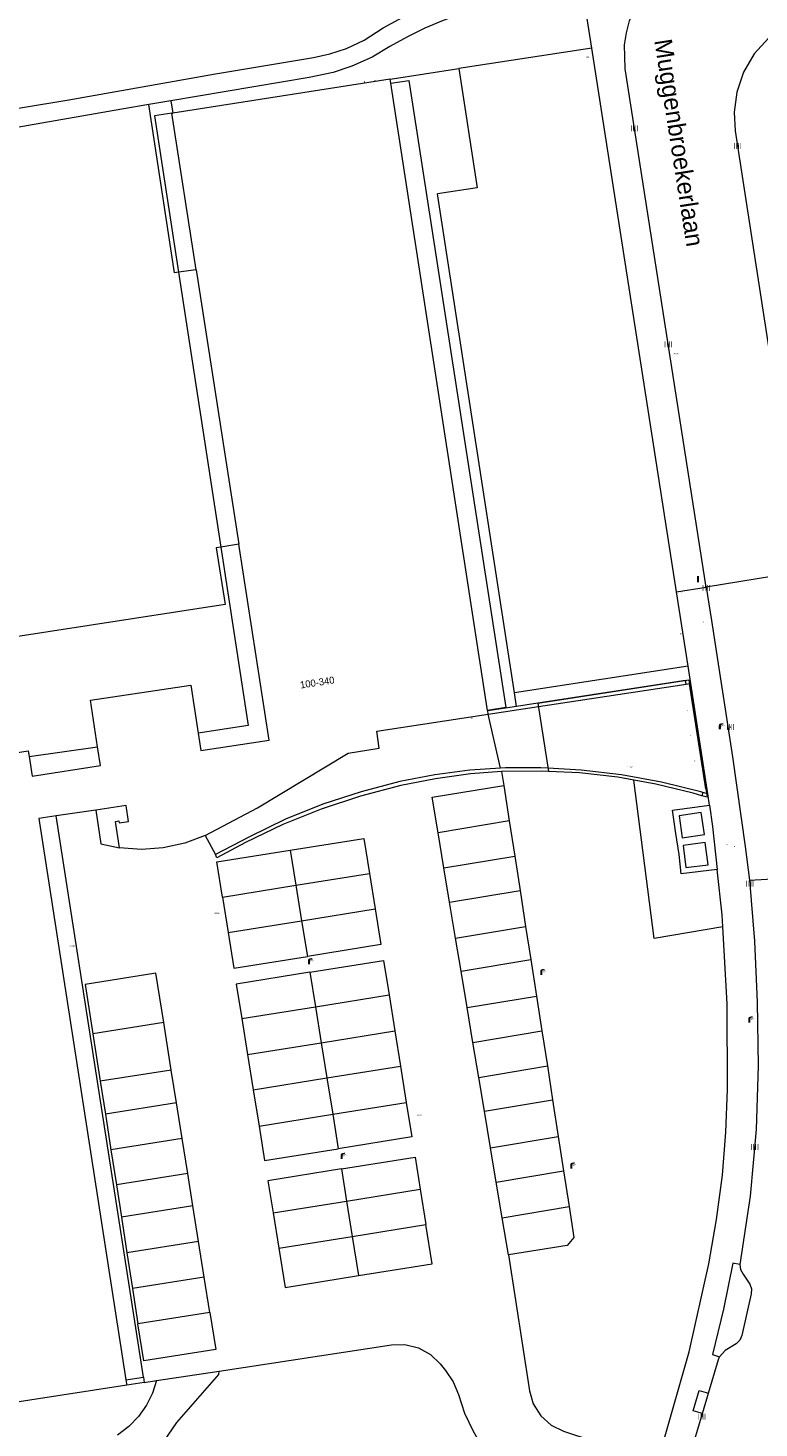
# Model space of a CAD drawing. Header units: metres. Extents: x 197457 to 198138, y 353986 to 354984.
# Tile 176 of 217: x 197506 to 197558, y 354723 to 354822. Entities that reach past the tile are written whole.
import ezdxf
from ezdxf.enums import TextEntityAlignment as Align

# ---------------------------------------------------------------- set-up
doc = ezdxf.new("R2010")
doc.units = ezdxf.units.M
doc.header["$MEASUREMENT"] = 0
for name, color, linetype, lineweight, true_color in [('afsluitpaal', 7, 'Continuous', 0, 0xde7233), ('benzine-   olieput', 7, 'Continuous', 0, 0x104b6e), ('CAI-kast', 7, 'Continuous', 0, 0x104b6e), ('kolk', 7, 'Continuous', 0, 0x104b6e), ('lichtmast', 7, 'Continuous', 0, 0x104b6e), ('straatnaambord', 7, 'Continuous', 0, 0x104b6e), ('telecom kast', 7, 'Continuous', 0, 0x104b6e), ('verkeersbordpaal', 7, 'Continuous', 0, 0x104b6e)]:
    doc.layers.add(name, color=color, linetype=linetype, lineweight=lineweight, true_color=true_color)
for name, color, linetype, lineweight in [('afval apartplaats lijn', 7, 'Continuous', 0), ('Grens beheer openbare ruimte wegbeheer', 253, 'Continuous', 0), ('grens individueel parkeervak', 7, 'Continuous', 0), ('Grens maaiveld', 253, 'Continuous', 0), ('grens WOZ object', 7, 'Continuous', 0), ('hoofdgebouw', 1, 'Continuous', 0), ('Hoogtepunt', 7, 'Continuous', 0), ('huisnummerreeks BGT', 7, 'Continuous', 0), ('kant verharding', 7, 'Continuous', 0), ('kunstwerk', 1, 'Continuous', 13), ('lijnafwatering weginrichtingselement lijn', 7, 'Continuous', 0), ('muur breder dan 30cm', 30, 'Continuous', 0), ('openbare ruimte label tekst', 7, 'Continuous', 0), ('vlakafsluiter', 1, 'Continuous', 0), ('waterleidingput', 132, 'Continuous', 0), ('weginrichtingselement lijn', 7, 'Continuous', 0)]:
    doc.layers.add(name, color=color, linetype=linetype, lineweight=lineweight)
doc.styles.add('Style-WORKING', font='WORKING.shx')

# ---------------------------------------------------------------- blocks, each defined once
blk = doc.blocks.new('kolk')
at = {"layer": 'kolk', "linetype": 'Continuous', "lineweight": 0, "true_color": 0xbd2877}
for points in [[(-0.49, -0.43), (-0.49, 0), (-0.49, 0.42), (-0.4, 0.42), (-0.4, 0), (-0.4, -0.43)], [(-0.19, -0.43), (-0.19, 0), (-0.19, 0.42), (-0.11, 0.42), (-0.11, 0), (-0.11, -0.43)], [(0.11, -0.43), (0.11, 0), (0.11, 0.42), (0.19, 0.42), (0.19, 0), (0.19, -0.43)], [(0.4, -0.43), (0.4, 0), (0.4, 0.42), (0.49, 0.42), (0.49, 0), (0.49, -0.43)]]:
    blk.add_hatch(color=232, dxfattribs=at).paths.add_polyline_path(points)
at = {"layer": 'kolk', "linetype": 'Continuous', "lineweight": 0, "true_color": 0x681648}
blk.add_hatch(color=219, dxfattribs=at).paths.add_polyline_path([(0.1, 0, 1), (-0.1, 0, 1)])
blk = doc.blocks.new('kast')
at = {"layer": 'CAI-kast', "linetype": 'Continuous', "lineweight": 0, "true_color": 0xbd2877}
h = blk.add_hatch(color=232, dxfattribs=at)
edge = h.paths.add_edge_path()
edge.add_arc((0, 0), 0.1, 0, 360)
edge.add_line((0, -0.1), (0.34, -0.1))
edge.add_line((0.34, -0.1), (0.34, 0.47))
edge.add_line((0.34, 0.47), (-0.34, 0.47))
edge.add_line((-0.34, 0.47), (-0.34, -0.1))
edge.add_line((-0.34, -0.1), (0, -0.1))
edge = h.paths.add_edge_path(flags=16)
edge.add_arc((-0.2, 0.31), 0.0607, 0, 360)
at = {"layer": 'CAI-kast', "linetype": 'Continuous', "lineweight": 0, "true_color": 0x681648}
blk.add_hatch(color=219, dxfattribs=at).paths.add_polyline_path([(-0.1, 0, 1), (0.1, 0, 1)])
at = {"layer": 'CAI-kast', "color": 232, "linetype": 'Continuous', "lineweight": 0, "true_color": 0xbd2877, "extrusion": (0, 0, -1)}
blk.add_solid([(-0.34, 0.65), (0.34, 0.65), (-0.34, 0.55), (0.34, 0.55)], dxfattribs=at)
blk = doc.blocks.new('benzineolieput')
at = {"layer": 'benzine-   olieput', "linetype": 'Continuous', "lineweight": 0, "true_color": 0xbd2877}
h = blk.add_hatch(color=232, dxfattribs=at)
edge = h.paths.add_edge_path()
edge.add_spline(control_points=[(0.44, 0), (0.44, 0.04), (0.43, 0.09), (0.36, 0.2), (0.28, 0.26), (0.09, 0.32), (-0.02, 0.33), (-0.22, 0.29), (-0.31, 0.24), (-0.42, 0.12), (-0.44, 0.06), (-0.44, -0.06), (-0.42, -0.12), (-0.33, -0.22), (-0.28, -0.26), (-0.1, -0.33), (0.04, -0.33), (0.27, -0.27), (0.37, -0.2), (0.43, -0.08), (0.44, -0.04), (0.44, 0)], knot_values=[0, 0, 0, 0, 0.060484, 0.060484, 0.178041, 0.178041, 0.295599, 0.295599, 0.413157, 0.413157, 0.498623, 0.498623, 0.584089, 0.584089, 0.669555, 0.669555, 0.808438, 0.808438, 0.94732, 0.94732, 1, 1, 1, 1], degree=3, periodic=0)
edge = h.paths.add_edge_path(flags=16)
edge.add_ellipse((0, 0), major_axis=(0.392, 0), ratio=0.689655, start_angle=0, end_angle=360)
h = blk.add_hatch(color=232, dxfattribs=at)
h.paths.add_polyline_path([(-0.05, -0.09, -0.572477), (-0.05, 0.09, 0.381612), (-0.15, 0.17), (-0.25, 0.17), (-0.25, -0.18), (-0.15, -0.18, 0.381612)])
h.paths.add_polyline_path([(-0.15, -0.12), (-0.2, -0.12), (-0.2, -0.02), (-0.15, -0.02, -1)], flags=16)
h.paths.add_polyline_path([(-0.15, 0.02), (-0.2, 0.02), (-0.2, 0.12), (-0.15, 0.12, -1)], flags=16)
at = {"layer": 'benzine-   olieput', "linetype": 'Continuous', "lineweight": 0, "true_color": 0x681648}
blk.add_hatch(color=219, dxfattribs=at).paths.add_polyline_path([(0.1, 0, 1), (-0.1, 0, 1)])
at = {"layer": 'benzine-   olieput', "linetype": 'Continuous', "lineweight": 0, "true_color": 0xbd2877}
h = blk.add_hatch(color=232, dxfattribs=at)
h.paths.add_polyline_path([(0.27, -0.08), (0.27, 0.07, 1), (0.07, 0.07), (0.07, 0.07, -0.377964), (0.07, -0.07), (0.07, -0.08, 1)])
h.paths.add_polyline_path([(0.12, -0.08), (0.12, 0.07, -1), (0.23, 0.07), (0.23, -0.08, -1)], flags=16)
blk = doc.blocks.new('lichtmast')
at = {"layer": 'lichtmast', "linetype": 'Continuous', "lineweight": 0, "true_color": 0xbd2877}
for points in [[(0.15, 0.42, -0.344151), (0.3, 0.61), (0.43, 0.64, 0.960861), (0.4, 0.79), (0.1, 0.74, 0.366629), (-0.15, 0.45), (-0.15, -0.1), (0, -0.1, -0.414214), (-0.1, 0, -1), (0.1, 0, -0.414214), (0, -0.1), (0.15, -0.1)], [(0.35, 0.55, 1), (0.3, 0.56), (0.23, 0.32, 1), (0.28, 0.31)], [(0.42, 0.58, 1), (0.38, 0.57), (0.44, 0.33, 1), (0.48, 0.34)], [(0.49, 0.61, 1), (0.45, 0.58), (0.63, 0.4, 1), (0.66, 0.43)]]:
    blk.add_hatch(color=232, dxfattribs=at).paths.add_polyline_path(points)
at = {"layer": 'lichtmast', "linetype": 'Continuous', "lineweight": 0, "true_color": 0x681648}
blk.add_hatch(color=219, dxfattribs=at).paths.add_polyline_path([(-0.1, 0, 1), (0.1, 0, 1)])
blk = doc.blocks.new('afsluitpaal')
at = {"layer": 'afsluitpaal', "linetype": 'Continuous', "lineweight": 0, "true_color": 0xbd2877}
blk.add_hatch(color=232, dxfattribs=at).paths.add_polyline_path([(0.15, 0.65, 1), (-0.15, 0.65), (-0.15, 0.05), (-0.3, 0.05), (-0.3, -0.1), (0, -0.1, -0.414214), (-0.1, 0, -1), (0.1, 0, -0.414214), (0, -0.1), (0.3, -0.1), (0.3, 0.05), (0.15, 0.05)])
at = {"layer": 'afsluitpaal', "linetype": 'Continuous', "lineweight": 0, "true_color": 0x681648}
blk.add_hatch(color=219, dxfattribs=at).paths.add_polyline_path([(0.1, 0, 1), (-0.1, 0, 1)])
blk = doc.blocks.new('waterleidingput')
at = {"layer": 'waterleidingput', "linetype": 'Continuous', "lineweight": 0, "true_color": 0x248bcb}
h = blk.add_hatch(color=142, dxfattribs=at)
edge = h.paths.add_edge_path()
edge.add_spline(control_points=[(0.44, 0), (0.44, 0.04), (0.43, 0.09), (0.36, 0.2), (0.28, 0.26), (0.09, 0.32), (-0.02, 0.33), (-0.22, 0.29), (-0.31, 0.24), (-0.42, 0.12), (-0.44, 0.06), (-0.44, -0.06), (-0.42, -0.12), (-0.33, -0.22), (-0.28, -0.26), (-0.1, -0.33), (0.04, -0.33), (0.27, -0.27), (0.37, -0.2), (0.43, -0.08), (0.44, -0.04), (0.44, 0)], knot_values=[0, 0, 0, 0, 0.060484, 0.060484, 0.178041, 0.178041, 0.295599, 0.295599, 0.413157, 0.413157, 0.498623, 0.498623, 0.584089, 0.584089, 0.669555, 0.669555, 0.808438, 0.808438, 0.94732, 0.94732, 1, 1, 1, 1], degree=3, periodic=0)
edge = h.paths.add_edge_path(flags=16)
edge.add_ellipse((0, 0), major_axis=(0.392, 0), ratio=0.689655, start_angle=0, end_angle=360)
for points in [[(-0.05, -0.09, -0.141608), (-0.09, -0.05), (-0.1, -0.09), (-0.17, 0.18), (-0.22, 0.18), (-0.12, -0.17), (-0.07, -0.17)], [(0.03, 0.18), (-0.02, 0.18), (-0.05, 0.09, -0.269854), (0.05, 0.09)], [(0.23, 0.18), (0.18, 0.18), (0.1, -0.09), (0.09, -0.05, -0.141608), (0.05, -0.09), (0.08, -0.17), (0.13, -0.17)]]:
    blk.add_hatch(color=142, dxfattribs=at).paths.add_polyline_path(points)
at = {"layer": 'waterleidingput', "linetype": 'Continuous', "lineweight": 0, "true_color": 0x104b6e}
blk.add_hatch(color=156, dxfattribs=at).paths.add_polyline_path([(0.1, 0, 1), (-0.1, 0, 1)])
blk = doc.blocks.new('paal')
at = {"layer": 'verkeersbordpaal', "linetype": 'Continuous', "lineweight": 0, "true_color": 0xbd2877}
blk.add_hatch(color=232, dxfattribs=at).paths.add_polyline_path([(0.15, 0.8), (-0.15, 0.8), (-0.15, -0.1), (0, -0.1, -0.414214), (-0.1, 0, -1), (0.1, 0, -0.414214), (0, -0.1), (0.15, -0.1)])
at = {"layer": 'verkeersbordpaal', "linetype": 'Continuous', "lineweight": 0, "true_color": 0x681648}
blk.add_hatch(color=219, dxfattribs=at).paths.add_polyline_path([(-0.1, 0, 1), (0.1, 0, 1)])
blk = doc.blocks.new('bord_3')
at = {"layer": 'straatnaambord', "linetype": 'Continuous', "lineweight": 0, "true_color": 0xbd2877}
h = blk.add_hatch(color=232, dxfattribs=at)
h.paths.add_polyline_path([(-0.75, -0.38), (-0.75, 0.38), (0.75, 0.38), (0.75, -0.38)])
h.paths.add_polyline_path([(-0.65, -0.27), (-0.65, 0.27), (0.65, 0.27), (0.65, -0.27)], flags=16)
at = {"layer": 'straatnaambord', "linetype": 'Continuous', "lineweight": 0, "true_color": 0xbd2877, "transparency": 33554534}
h = blk.add_hatch(color=232, dxfattribs=at)
h.paths.add_polyline_path([(-0.65, -0.27), (-0.65, 0.27), (0.65, 0.27), (0.65, -0.27)])
h.paths.add_polyline_path([(-0.55, -0.18), (-0.55, 0.17), (0.55, 0.17), (0.55, -0.18)], flags=16)
at = {"layer": 'straatnaambord', "linetype": 'Continuous', "lineweight": 0, "true_color": 0x681648}
blk.add_hatch(color=219, dxfattribs=at).paths.add_polyline_path([(-0.1, 0, 1), (0.1, 0, 1)])
blk = doc.blocks.new('kast_2')
at = {"layer": 'telecom kast', "linetype": 'Continuous', "lineweight": 0, "true_color": 0xbd2877}
h = blk.add_hatch(color=232, dxfattribs=at)
edge = h.paths.add_edge_path()
edge.add_arc((0, 0), 0.1, 0, 360)
edge.add_line((0, -0.1), (0.34, -0.1))
edge.add_line((0.34, -0.1), (0.34, 0.47))
edge.add_line((0.34, 0.47), (-0.34, 0.47))
edge.add_line((-0.34, 0.47), (-0.34, -0.1))
edge.add_line((-0.34, -0.1), (0, -0.1))
edge = h.paths.add_edge_path(flags=16)
edge.add_arc((-0.2, 0.31), 0.0607, 0, 360)
at = {"layer": 'telecom kast', "linetype": 'Continuous', "lineweight": 0, "true_color": 0x681648}
blk.add_hatch(color=219, dxfattribs=at).paths.add_polyline_path([(-0.1, 0, 1), (0.1, 0, 1)])
at = {"layer": 'telecom kast', "color": 232, "linetype": 'Continuous', "lineweight": 0, "true_color": 0xbd2877, "extrusion": (0, 0, -1)}
blk.add_solid([(-0.34, 0.65), (0.34, 0.65), (-0.34, 0.55), (0.34, 0.55)], dxfattribs=at)

msp = doc.modelspace()

# ---------------------------------------------------------------- linework, layer by layer
at = {"layer": 'afval apartplaats lijn', "linetype": 'Continuous', "lineweight": 0, "flags": 128}
for points in [[(197553.644, 354766.808), (197552.072, 354766.578), (197552.298, 354765.012), (197553.87, 354765.232), (197553.644, 354766.808)], [(197553.93, 354764.677), (197552.359, 354764.466), (197552.556, 354762.899), (197554.138, 354763.099), (197553.93, 354764.677)]]:
    msp.add_lwpolyline(points, dxfattribs=at)
at = {"layer": 'Grens beheer openbare ruimte wegbeheer', "linetype": 'Continuous', "lineweight": 0}
msp.add_line((197539.421, 354769.942), (197538.542, 354773.766), dxfattribs=at)
at = {"layer": 'grens individueel parkeervak', "linetype": 'Continuous', "lineweight": 0}
for p, q in [((197539.641, 354768.727), (197540.033, 354766.207)), ((197540.033, 354766.207), (197534.985, 354765.365)), ((197540.033, 354766.207), (197540.42, 354763.716)), ((197535.399, 354762.878), (197534.985, 354765.365)), ((197524.51, 354764.133), (197524.91, 354761.642)), ((197535.399, 354762.878), (197540.42, 354763.716)), ((197540.42, 354763.716), (197540.799, 354761.278)), ((197524.91, 354761.642), (197530.127, 354762.479)), ((197530.127, 354762.479), (197530.531, 354759.964)), ((197535.805, 354760.445), (197535.399, 354762.878)), ((197519.693, 354760.804), (197524.91, 354761.642)), ((197524.91, 354761.642), (197525.314, 354759.126)), ((197535.805, 354760.445), (197540.799, 354761.278)), ((197540.799, 354761.278), (197541.196, 354758.728)), ((197519.693, 354760.804), (197520.096, 354758.288)), ((197536.23, 354757.9), (197535.805, 354760.445)), ((197520.096, 354758.288), (197525.314, 354759.126)), ((197525.314, 354759.126), (197530.531, 354759.964)), ((197525.314, 354759.126), (197525.721, 354756.593)), ((197536.23, 354757.9), (197541.196, 354758.728)), ((197541.196, 354758.728), (197541.562, 354756.37)), ((197536.622, 354755.546), (197536.23, 354757.9)), ((197536.622, 354755.546), (197541.562, 354756.37)), ((197541.562, 354756.37), (197541.964, 354753.784)), ((197525.9, 354755.475), (197526.293, 354753.026)), ((197537.053, 354752.965), (197536.622, 354755.546)), ((197526.293, 354753.026), (197531.511, 354753.864)), ((197531.511, 354753.864), (197531.92, 354751.314)), ((197537.053, 354752.965), (197541.964, 354753.784)), ((197541.964, 354753.784), (197542.348, 354751.317)), ((197521.076, 354752.188), (197526.293, 354753.026)), ((197521.076, 354752.188), (197521.485, 354749.638)), ((197526.293, 354753.026), (197526.703, 354750.476)), ((197537.463, 354750.502), (197537.053, 354752.965)), ((197515.537, 354751.914), (197510.516, 354751.116)), ((197516.074, 354748.538), (197515.537, 354751.914)), ((197526.703, 354750.476), (197531.92, 354751.314)), ((197531.92, 354751.314), (197532.321, 354748.816)), ((197537.463, 354750.502), (197542.348, 354751.317)), ((197542.348, 354751.317), (197542.735, 354748.826)), ((197510.516, 354751.116), (197511.04, 354747.738)), ((197521.485, 354749.638), (197526.703, 354750.476)), ((197526.703, 354750.476), (197527.104, 354747.979)), ((197537.878, 354748.016), (197537.463, 354750.502)), ((197521.485, 354749.638), (197521.886, 354747.141)), ((197516.074, 354748.538), (197511.04, 354747.738)), ((197516.444, 354746.208), (197516.074, 354748.538)), ((197527.104, 354747.979), (197532.321, 354748.816)), ((197532.321, 354748.816), (197532.735, 354746.239)), ((197537.878, 354748.016), (197542.735, 354748.826)), ((197542.735, 354748.826), (197543.108, 354746.426)), ((197511.04, 354747.738), (197511.401, 354745.406)), ((197521.886, 354747.141), (197527.104, 354747.979)), ((197527.104, 354747.979), (197527.518, 354745.402)), ((197538.278, 354745.62), (197537.878, 354748.016)), ((197516.444, 354746.208), (197511.401, 354745.406)), ((197516.846, 354743.679), (197516.444, 354746.208)), ((197521.886, 354747.141), (197522.3, 354744.564)), ((197527.518, 354745.402), (197532.735, 354746.239)), ((197538.278, 354745.62), (197543.108, 354746.426)), ((197543.108, 354746.426), (197543.512, 354743.829)), ((197511.401, 354745.406), (197511.794, 354742.876)), ((197522.3, 354744.564), (197527.518, 354745.402)), ((197527.518, 354745.402), (197527.909, 354742.961)), ((197538.71, 354743.028), (197538.278, 354745.62)), ((197516.846, 354743.679), (197511.794, 354742.876)), ((197517.241, 354741.196), (197516.846, 354743.679)), ((197538.71, 354743.028), (197543.512, 354743.829)), ((197543.512, 354743.829), (197543.891, 354741.392)), ((197511.794, 354742.876), (197512.18, 354740.391)), ((197539.116, 354740.595), (197538.71, 354743.028)), ((197528.141, 354741.521), (197528.506, 354739.248)), ((197539.116, 354740.595), (197543.891, 354741.392)), ((197543.891, 354741.392), (197544.286, 354738.852)), ((197517.241, 354741.196), (197512.18, 354740.391)), ((197512.18, 354740.391), (197512.534, 354738.109)), ((197517.604, 354738.915), (197517.241, 354741.196)), ((197539.538, 354738.061), (197539.116, 354740.595)), ((197523.288, 354738.41), (197528.506, 354739.248)), ((197528.506, 354739.248), (197533.723, 354740.086)), ((197528.506, 354739.248), (197528.908, 354736.744)), ((197533.723, 354740.086), (197534.125, 354737.582)), ((197517.604, 354738.915), (197512.534, 354738.109)), ((197518.006, 354736.387), (197517.604, 354738.915)), ((197523.288, 354738.41), (197523.69, 354735.906)), ((197539.538, 354738.061), (197544.286, 354738.852)), ((197512.534, 354738.109), (197512.926, 354735.58)), ((197528.908, 354736.744), (197534.125, 354737.582)), ((197539.976, 354735.437), (197539.538, 354738.061)), ((197518.006, 354736.387), (197512.926, 354735.58)), ((197518.408, 354733.859), (197518.006, 354736.387)), ((197523.69, 354735.906), (197528.908, 354736.744)), ((197528.908, 354736.744), (197529.354, 354733.962)), ((197512.926, 354735.58), (197513.319, 354733.05)), ((197518.408, 354733.859), (197513.319, 354733.05)), ((197518.806, 354731.354), (197518.408, 354733.859)), ((197513.319, 354733.05), (197513.708, 354730.543)), ((197518.806, 354731.354), (197513.708, 354730.543))]:
    msp.add_line(p, q, dxfattribs=at)
at = {"layer": 'grens individueel parkeervak', "linetype": 'Continuous', "lineweight": 0, "flags": 128}
for points in [[(197534.985, 354765.365), (197534.565, 354767.881), (197539.641, 354768.727)], [(197519.693, 354760.804), (197519.292, 354763.296), (197524.51, 354764.133)], [(197524.51, 354764.133), (197529.727, 354764.971), (197530.127, 354762.479)], [(197530.531, 354759.964), (197530.938, 354757.431), (197525.721, 354756.593)], [(197520.096, 354758.288), (197520.503, 354755.755), (197525.721, 354756.593)], [(197525.9, 354755.475), (197531.118, 354756.313), (197531.511, 354753.864)], [(197515.537, 354751.914), (197514.982, 354755.4), (197509.974, 354754.604), (197510.516, 354751.116)], [(197525.9, 354755.475), (197520.683, 354754.637), (197521.076, 354752.188)], [(197532.735, 354746.239), (197533.127, 354743.799), (197527.909, 354742.961)], [(197522.3, 354744.564), (197522.692, 354742.123), (197527.909, 354742.961)], [(197528.141, 354741.521), (197533.358, 354742.358), (197533.723, 354740.086)], [(197528.141, 354741.521), (197522.923, 354740.683), (197523.288, 354738.41)], [(197544.286, 354738.852), (197544.625, 354736.671), (197544.144, 354736.099), (197539.976, 354735.437)], [(197529.354, 354733.962), (197534.572, 354734.8), (197534.125, 354737.582)], [(197523.69, 354735.906), (197524.137, 354733.125), (197529.354, 354733.962)], [(197518.806, 354731.354), (197519.223, 354728.728), (197514.115, 354727.916), (197513.708, 354730.543)]]:
    msp.add_lwpolyline(points, dxfattribs=at)
at = {"layer": 'Grens maaiveld', "linetype": 'Continuous', "lineweight": 0}
msp.add_line((197531.593, 354818.804), (197536.465, 354819.559), dxfattribs=at)
at = {"layer": 'Grens maaiveld', "linetype": 'Continuous', "lineweight": 0, "flags": 128}
for points in [[(197553.644, 354766.808), (197552.072, 354766.578), (197552.298, 354765.012), (197553.87, 354765.232), (197553.644, 354766.808)], [(197553.93, 354764.677), (197552.359, 354764.466), (197552.556, 354762.899), (197554.138, 354763.099), (197553.93, 354764.677)]]:
    msp.add_lwpolyline(points, dxfattribs=at)
at = {"layer": 'grens WOZ object', "linetype": 'Continuous', "lineweight": 0}
for p, q in [((197538.499, 354774.043), (197531.636, 354818.527)), ((197517.839, 354805.298), (197516.12, 354816.39)), ((197516.593, 354805.123), (197519.588, 354785.626)), ((197517.839, 354805.298), (197520.856, 354785.822)), ((197542.06, 354774.554), (197542.807, 354769.718)), ((197505.999, 354770.765), (197510.846, 354771.459)), ((197514.092, 354726.761), (197507.917, 354766.559)), ((197512.857, 354726.57), (197512.915, 354726.194)), ((197514.15, 354726.386), (197512.915, 354726.194)), ((197514.092, 354726.761), (197514.15, 354726.386))]:
    msp.add_line(p, q, dxfattribs=at)
at = {"layer": 'grens WOZ object', "linetype": 'Continuous', "lineweight": 0, "flags": 128}
for points in [[(197531.636, 354818.527), (197532.92, 354818.726), (197539.784, 354774.241), (197538.499, 354774.043)], [(197516.12, 354816.39), (197514.89, 354816.202), (197516.593, 354805.123)], [(197517.987, 354772.426), (197518.174, 354771.204), (197523.008, 354771.933), (197520.856, 354785.822)], [(197519.588, 354785.626), (197521.533, 354772.971), (197517.987, 354772.426)], [(197542.06, 354774.554), (197552.77, 354776.205), (197554.073, 354767.887), (197553.683, 354767.997), (197553.078, 354768.168), (197550.424, 354768.823), (197547.733, 354769.301), (197545.017, 354769.605), (197542.807, 354769.718)], [(197505.999, 354770.765), (197506.214, 354769.379), (197511.049, 354770.129), (197510.846, 354771.459)], [(197512.409, 354764.306), (197512.112, 354766.172), (197512.35, 354766.207), (197512.37, 354766.069), (197513.033, 354766.167), (197512.865, 354767.304), (197510.73, 354766.975)], [(197507.917, 354766.559), (197506.68, 354766.376), (197512.857, 354726.57)], [(197510.73, 354766.975), (197511.083, 354764.59), (197512.409, 354764.306)]]:
    msp.add_lwpolyline(points, dxfattribs=at)
at = {"layer": 'hoofdgebouw', "linetype": 'Continuous', "lineweight": 0}
for p, q in [((197531.593, 354818.804), (197516.175, 354816.399)), ((197531.636, 354818.527), (197531.593, 354818.804)), ((197516.12, 354816.39), (197516.175, 354816.399)), ((197538.505, 354774.006), (197538.499, 354774.043)), ((197538.542, 354773.766), (197538.505, 354774.006)), ((197510.73, 354766.975), (197507.917, 354766.559)), ((197512.915, 354726.194), (197497.492, 354723.799))]:
    msp.add_line(p, q, dxfattribs=at)
at = {"layer": 'hoofdgebouw', "linetype": 'Continuous', "lineweight": 0, "flags": 128}
for points in [[(197510.846, 354771.459), (197510.34, 354774.764), (197517.463, 354775.839), (197517.987, 354772.426)], [(197518.479, 354765.182), (197522.188, 354767.133), (197528.606, 354771.021), (197530.81, 354771.357), (197530.635, 354772.567), (197538.542, 354773.766)], [(197502.142, 354770.589), (197505.935, 354771.178), (197505.999, 354770.765)], [(197518.479, 354765.182), (197517.034, 354764.635), (197515.508, 354764.299), (197513.95, 354764.19), (197512.409, 354764.306)]]:
    msp.add_lwpolyline(points, dxfattribs=at)
at = {"layer": 'kant verharding', "linetype": 'Continuous', "lineweight": 0}
for p, q in [((197545.879, 354821.018), (197545.266, 354824.948)), ((197551.898, 354782.454), (197545.879, 354821.018)), ((197516.035, 354817.27), (197514.47, 354817.004)), ((197516.035, 354817.27), (197516.175, 354816.399)), ((197540.401, 354775.29), (197534.941, 354810.683)), ((197517.839, 354805.298), (197516.593, 354805.123)), ((197520.856, 354785.822), (197519.588, 354785.626)), ((197560.882, 354783.903), (197554.001, 354782.794)), ((197552.72, 354777.186), (197551.898, 354782.454)), ((197554.001, 354782.794), (197554.368, 354780.423)), ((197552.72, 354777.186), (197540.401, 354775.29)), ((197552.914, 354775.962), (197552.72, 354777.186)), ((197552.81, 354775.947), (197552.914, 354775.962)), ((197554.116, 354768.137), (197552.914, 354775.962)), ((197540.551, 354774.321), (197540.401, 354775.29)), ((197552.579, 354775.913), (197552.81, 354775.947)), ((197539.489, 354769.706), (197539.641, 354768.727)), ((197554.031, 354768.157), (197553.751, 354768.222)), ((197554.116, 354768.137), (197554.031, 354768.157)), ((197554.231, 354767.313), (197554.116, 354768.137)), ((197518.479, 354765.182), (197519.2, 354763.814)), ((197556.771, 354764.388), (197557.072, 354761.996)), ((197557.072, 354761.996), (197564.038, 354762.413)), ((197514.15, 354726.386), (197515.019, 354726.514)), ((197515.019, 354726.514), (197519.468, 354727.19)), ((197553.729, 354724.183), (197554.156, 354725.619))]:
    msp.add_line(p, q, dxfattribs=at)
at = {"layer": 'kant verharding', "linetype": 'Continuous', "lineweight": 0, "flags": 128}
for points in [[(197495.124, 354816.309), (197495.291, 354816.042), (197495.714, 354815.543), (197495.95, 354815.337), (197496.165, 354815.244), (197496.473, 354815.24), (197502.215, 354816.25), (197508.818, 354817.351), (197519.203, 354819.18), (197526.161, 354820.355), (197527.305, 354820.618), (197528.502, 354820.986), (197529.754, 354821.576), (197531.091, 354822.441), (197532.241, 354823.068), (197533.72, 354823.771), (197535.079, 354824.301), (197536.607, 354824.785), (197538.136, 354825.08), (197545.057, 354826.319)], [(197554.001, 354782.794), (197548.254, 354819.535), (197548.21, 354821.235), (197548.338, 354822.097), (197548.569, 354822.945), (197548.898, 354823.759), (197549.317, 354824.524), (197550.38, 354825.851), (197550.718, 354826.074)], [(197545.266, 354824.948), (197543.422, 354824.705), (197542.257, 354824.518), (197541.818, 354824.103), (197540.752, 354823.81), (197540.54, 354824.191), (197536.458, 354823.364), (197535.353, 354822.982), (197534.06, 354822.421), (197532.811, 354821.824), (197531.578, 354821.125), (197530.307, 354820.371), (197528.872, 354819.723), (197527.546, 354819.294), (197525.845, 354818.934), (197516.035, 354817.27)], [(197562.207, 354823.529), (197560.903, 354823.204), (197559.611, 354822.606), (197558.413, 354821.731), (197557.397, 354820.608), (197556.633, 354819.3), (197556.159, 354817.895), (197555.979, 354816.482), (197556.062, 354815.141), (197560.882, 354783.903)], [(197514.47, 354817.004), (197512.56, 354816.68), (197503.096, 354815.02), (197501.097, 354814.693)], [(197516.593, 354805.123), (197516.298, 354805.081), (197514.47, 354817.004)], [(197519.588, 354785.626), (197519.265, 354785.576), (197519.885, 354781.564), (197500.9, 354778.633)], [(197554.368, 354780.423), (197555.863, 354770.761), (197556.771, 354764.388)], [(197554.779, 354762.762), (197552.221, 354762.442), (197552.079, 354763.828), (197551.846, 354765.313), (197551.617, 354766.969), (197554.231, 354767.313)], [(197554.231, 354767.313), (197554.442, 354765.802), (197554.779, 354762.762)], [(197555.183, 354758.705), (197555.137, 354759.536), (197554.779, 354762.762)], [(197557.072, 354761.996), (197557.417, 354757.675), (197557.612, 354753.344), (197557.682, 354748.833), (197557.546, 354744.323), (197557.11, 354739.602), (197556.383, 354734.755)], [(197551.035, 354722.425), (197552.794, 354728.562), (197554.193, 354734.786), (197554.737, 354737.93), (197555.145, 354741.094), (197555.4, 354744.124), (197555.518, 354747.162), (197555.483, 354753.242), (197555.183, 354758.705)], [(197539.976, 354735.437), (197541.467, 354725.784), (197541.739, 354724.865), (197542.269, 354724.022), (197543.011, 354723.358), (197543.872, 354722.936), (197548.03, 354721.552), (197551.035, 354722.425)], [(197556.383, 354734.755), (197555.878, 354734.838), (197555.227, 354731.586), (197554.449, 354728.362), (197554.942, 354728.209)], [(197556.383, 354734.755), (197556.433, 354734.385), (197556.611, 354734.057), (197557.085, 354733.352), (197557.213, 354733.019), (197557.185, 354732.663), (197556.532, 354729.722), (197556.39, 354729.373), (197556.117, 354729.114), (197555.338, 354728.64), (197554.942, 354728.209)], [(197519.468, 354727.19), (197531.687, 354729.046), (197532.639, 354729.07), (197533.597, 354728.838), (197534.459, 354728.361), (197535.144, 354727.7), (197535.519, 354727.23), (197536.057, 354726.42), (197536.447, 354725.53), (197536.857, 354724.193), (197537.466, 354722.934), (197538.309, 354721.483), (197539.144, 354720.303), (197540.025, 354719.441)], [(197554.156, 354725.619), (197554.87, 354728.02), (197554.942, 354728.209)], [(197515.019, 354726.514), (197514.731, 354725.633), (197514.305, 354724.775), (197513.742, 354723.971), (197513.056, 354723.255), (197512.268, 354722.651)], [(197515.532, 354722.183), (197516.462, 354723.549), (197519.442, 354726.953), (197519.468, 354727.19)], [(197553.729, 354724.183), (197553.068, 354724.38), (197553.497, 354725.822), (197554.156, 354725.619)], [(197547.41, 354706.74), (197547.446, 354706.848), (197550.476, 354714.612), (197552.859, 354721.255), (197553.729, 354724.183)]]:
    msp.add_lwpolyline(points, dxfattribs=at)
at = {"layer": 'kunstwerk', "linetype": 'Continuous', "lineweight": 13}
for p, q in [((197552.535, 354776.169), (197542.06, 354774.554)), ((197552.579, 354775.913), (197552.535, 354776.169)), ((197542.098, 354774.31), (197552.579, 354775.913)), ((197540.551, 354774.321), (197538.505, 354774.006)), ((197538.542, 354773.766), (197542.098, 354774.31)), ((197542.06, 354774.554), (197540.551, 354774.321)), ((197545.017, 354769.605), (197542.807, 354769.718)), ((197547.733, 354769.301), (197545.017, 354769.605)), ((197548.874, 354769.098), (197547.733, 354769.301)), ((197550.424, 354768.823), (197548.874, 354769.098)), ((197553.078, 354768.168), (197550.424, 354768.823)), ((197553.683, 354767.997), (197553.078, 354768.168)), ((197553.751, 354768.222), (197553.683, 354767.997))]:
    msp.add_line(p, q, dxfattribs=at)
at = {"layer": 'kunstwerk', "linetype": 'Continuous', "lineweight": 13, "flags": 128}
for points in [[(197539.421, 354769.942), (197537.248, 354769.798), (197534.752, 354769.475), (197532.282, 354768.993), (197529.528, 354768.275), (197526.823, 354767.389), (197524.181, 354766.329), (197521.618, 354765.089), (197519.2, 354763.814)], [(197539.489, 354769.706), (197537.282, 354769.537), (197534.798, 354769.2), (197532.34, 354768.71), (197529.498, 354767.961), (197526.705, 354767.043), (197523.977, 354765.947), (197521.332, 354764.664), (197519.313, 354763.596), (197519.2, 354763.814)], [(197542.772, 354769.948), (197542.275, 354769.976), (197539.759, 354769.964), (197539.421, 354769.942)], [(197542.807, 354769.718), (197542.288, 354769.745), (197539.489, 354769.706)], [(197553.751, 354768.222), (197553.612, 354768.262), (197550.825, 354768.964), (197547.998, 354769.48), (197545.144, 354769.814), (197542.772, 354769.948)]]:
    msp.add_lwpolyline(points, dxfattribs=at)
at = {"layer": 'lijnafwatering weginrichtingselement lijn', "linetype": 'Continuous', "lineweight": 0}
msp.add_line((197553.981, 354768.474), (197552.814, 354775.922), dxfattribs=at)
at = {"layer": 'muur breder dan 30cm', "linetype": 'Continuous', "lineweight": 0}
for p, q in [((197512.857, 354726.57), (197514.092, 354726.761)), ((197514.15, 354726.386), (197512.915, 354726.194)), ((197514.092, 354726.761), (197514.15, 354726.386))]:
    msp.add_line(p, q, dxfattribs=at)
at = {"layer": 'muur breder dan 30cm', "linetype": 'Continuous', "lineweight": 0, "flags": 128}
msp.add_lwpolyline([(197536.465, 354819.559), (197537.768, 354811.112), (197534.941, 354810.683)], dxfattribs=at)
at = {"layer": 'vlakafsluiter', "linetype": 'Continuous', "lineweight": 0}
for p, q in [((197545.879, 354821.018), (197536.465, 354819.559)), ((197551.898, 354782.454), (197554.001, 354782.794))]:
    msp.add_line(p, q, dxfattribs=at)
at = {"layer": 'vlakafsluiter', "linetype": 'Continuous', "lineweight": 0, "flags": 128}
msp.add_lwpolyline([(197555.183, 354758.705), (197550.315, 354757.873), (197548.874, 354769.098)], dxfattribs=at)
at = {"layer": 'weginrichtingselement lijn', "linetype": 'Continuous', "lineweight": 0}
msp.add_line((197553.981, 354768.474), (197552.814, 354775.922), dxfattribs=at)

# ---------------------------------------------------------------- block references
at = {"layer": 'afsluitpaal', "linetype": 'Continuous', "lineweight": 0, "xscale": 0.1, "yscale": 0.1, "zscale": 0.1}
for p in [(197553.777, 354780.274), (197552.641, 354774), (197552.889, 354772.233), (197553.187, 354770.452), (197556.02, 354764.362)]:
    msp.add_blockref('afsluitpaal', p, dxfattribs=at)
at = {"layer": 'benzine-   olieput', "linetype": 'Continuous', "lineweight": 0, "xscale": 0.1, "yscale": 0.1, "zscale": 0.1}
msp.add_blockref('benzineolieput', (197555.469, 354764.521), dxfattribs=at)
at = {"layer": 'CAI-kast', "linetype": 'Continuous', "lineweight": 0, "xscale": 0.1, "yscale": 0.1, "zscale": 0.1}
for p in [(197529.777, 354818.588), (197537.387, 354773.473)]:
    msp.add_blockref('kast', p, dxfattribs=at)
at = {"layer": 'kolk', "linetype": 'Continuous', "lineweight": 0, "xscale": 0.5, "yscale": 0.5}
for p in [(197548.914, 354815.319), (197556.231, 354814.083), (197551.309, 354800.017), (197553.999, 354782.739), (197555.718, 354772.863), (197557.1, 354761.756), (197557.439, 354743.087), (197553.7, 354723.957)]:
    msp.add_blockref('kolk', p, dxfattribs=at)
at = {"layer": 'lichtmast', "linetype": 'Continuous', "lineweight": 0, "xscale": 0.5, "yscale": 0.5}
for p in [(197554.965, 354772.744), (197525.832, 354756.083), (197542.303, 354755.317), (197557.06, 354751.953), (197528.156, 354742.278), (197544.44, 354741.596)]:
    msp.add_blockref('lichtmast', p, dxfattribs=at)
at = {"layer": 'straatnaambord', "linetype": 'Continuous', "lineweight": 0, "xscale": 0.1, "yscale": 0.1, "zscale": 0.1}
msp.add_blockref('bord_3', (197545.592, 354820.358), dxfattribs=at)
at = {"layer": 'telecom kast', "linetype": 'Continuous', "lineweight": 0, "xscale": 0.1, "yscale": 0.1, "zscale": 0.1}
for p in [(197530.513, 354818.711), (197552.203, 354779.44)]:
    msp.add_blockref('kast_2', p, dxfattribs=at)
at = {"layer": 'verkeersbordpaal', "linetype": 'Continuous', "lineweight": 0, "xscale": 0.5, "yscale": 0.5}
msp.add_blockref('paal', (197553.425, 354783.175), dxfattribs=at)
at = {"layer": 'waterleidingput', "linetype": 'Continuous', "lineweight": 0, "xscale": 0.1, "yscale": 0.1, "zscale": 0.1}
msp.add_blockref('waterleidingput', (197552.227, 354782.394), dxfattribs=at)

# ---------------------------------------------------------------- texts
at = {"layer": 'Hoogtepunt', "linetype": 'Continuous', "lineweight": 0, "style": 'Style-WORKING'}
for s, p in [('24.39', (197551.689, 354799.297)), ('24.39', (197551.689, 354799.297)), ('24.62', (197548.419, 354769.982)), ('24.62', (197548.419, 354769.982)), ('22.86', (197519.135, 354759.613)), ('22.86', (197519.135, 354759.613)), ('22.89', (197508.857, 354757.284)), ('22.89', (197508.857, 354757.284)), ('22.82', (197533.478, 354745.304)), ('22.82', (197533.478, 354745.304))]:
    msp.add_text(s, height=0.1, dxfattribs=at).set_placement(p)
at = {"layer": 'huisnummerreeks BGT', "linetype": 'Continuous', "lineweight": 0, "style": 'Style-WORKING'}
msp.add_text('100-340', height=0.5, rotation=8.8, dxfattribs=at).set_placement((197526.421, 354776.028), align=Align.MIDDLE_CENTER)
at = {"layer": 'openbare ruimte label tekst', "linetype": 'Continuous', "lineweight": 0, "style": 'Style-WORKING'}
msp.add_text('Muggenbroekerlaan', height=1.25, rotation=278.9, dxfattribs=at).set_placement((197552.082, 354814.311), align=Align.MIDDLE_CENTER)

doc.saveas('drawing.dxf')
